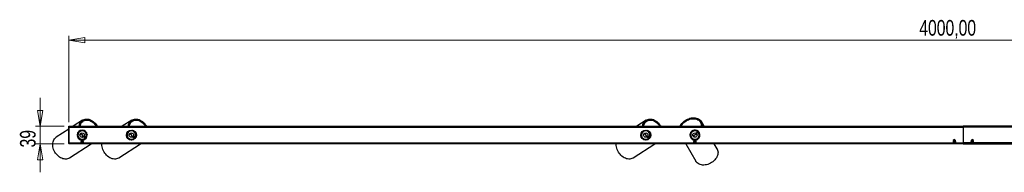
# Model space of a CAD drawing. Header units: millimetres. Extents: x 277 to 963, y 454 to 661.
# Tile 3 of 6: x 402 to 622, y 627 to 661. Entities that reach past the tile are written whole.
import ezdxf

# ---------------------------------------------------------------- set-up
doc = ezdxf.new("R2010")
doc.units = ezdxf.units.MM
doc.styles.add('SLDTEXTSTYLE0', font='TXT', dxfattribs={"width": 0.75})
doc.dimstyles.new('SLDDIMSTYLE1', dxfattribs={"dimtxt": 3.5, "dimasz": 3.556, "dimexe": 0, "dimexo": 0.0625, "dimgap": 0.875, "dimtad": 1, "dimdec": 0, "dimlfac": 10, "dimrnd": 1e-09, "dimzin": 12, "dimdsep": 46, "dimtxsty": 'SLDTEXTSTYLE0', "dimblk1": 'CLOSED', "dimblk2": 'CLOSED', "dimsah": 1, "dimcen": 0.09, "dimadec": 0, "dimazin": 3, "dimtfac": 1, "dimtdec": 0, "dimtmove": 0, "dimatfit": 0, "dimldrblk": 'CLOSED', "dimfxl": 0, "dimfrac": 2, "dimtolj": 1, "dimtzin": 12, "dimarcsym": 0})
doc.dimstyles.new('SLDDIMSTYLE2', dxfattribs={"dimtxt": 3.5, "dimasz": 3.556, "dimexe": 0, "dimexo": 0.0625, "dimgap": 0.875, "dimtad": 1, "dimlfac": 10, "dimrnd": 1e-09, "dimzin": 12, "dimdsep": 46, "dimtxsty": 'SLDTEXTSTYLE0', "dimblk1": 'CLOSED', "dimblk2": 'CLOSED', "dimsah": 1, "dimcen": 0.09, "dimadec": 0, "dimazin": 3, "dimtfac": 1, "dimtofl": 0, "dimtmove": 0, "dimatfit": 3, "dimldrblk": 'CLOSED', "dimfxl": 0, "dimfrac": 2, "dimtolj": 1, "dimtzin": 12, "dimarcsym": 0})

# ---------------------------------------------------------------- blocks, each defined once
blk = doc.blocks.new('_Closed')
at = {"color": 0, "linetype": 'ByBlock', "lineweight": -2}
for p, q in [((-1, 0.166667), (0, 0)), ((-1, 0.166667), (-1, -0.166667)), ((0, 0), (-1, -0.166667)), ((0, 0), (-1, 0))]:
    blk.add_line(p, q, dxfattribs=at)
blk = doc.blocks.new('_D_1')
at = {"color": 7, "linetype": 'Continuous', "lineweight": 0}
for p, q in [((406.79, 637.31), (406.79, 643.66)), ((412.19, 637.31), (405.79, 637.31)), ((406.79, 637.31), (406.79, 633.39)), ((412.19, 633.39), (405.79, 633.39)), ((406.79, 633.39), (406.79, 627.04))]:
    blk.add_line(p, q, dxfattribs=at)
at = {"color": 7, "linetype": 'Continuous', "lineweight": 18, "xscale": 3.556, "yscale": 3.556}
for p, rotation in [((406.79, 637.31, -21.7), 270.0000000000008), ((406.79, 633.39, -21.7), 90.0000000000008)]:
    blk.add_blockref('_Closed', p, dxfattribs=dict(at, rotation=rotation))
at = {"color": 7, "linetype": 'Continuous', "lineweight": 18, "insert": (402.28, 632.58), "char_height": 3.5, "attachment_point": 1, "rotation": 90, "style": 'SLDTEXTSTYLE0'}
blk.add_mtext('39', dxfattribs=at)
blk = doc.blocks.new('_D_2')
at = {"color": 7, "linetype": 'Continuous', "lineweight": 0}
for p, q in [((413.19, 638.23), (413.19, 657.55)), ((413.19, 656.55), (813.19, 656.55)), ((813.19, 638.23), (813.19, 657.55))]:
    blk.add_line(p, q, dxfattribs=at)
at = {"color": 7, "linetype": 'Continuous', "lineweight": 18, "xscale": 3.556, "yscale": 3.556, "rotation": 180.0000000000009}
blk.add_blockref('_Closed', (413.19, 656.55, -21.7), dxfattribs=at)
at = {"color": 7, "linetype": 'Continuous', "lineweight": 18, "xscale": 3.556, "yscale": 3.556}
blk.add_blockref('_Closed', (813.19, 656.55, -21.7), dxfattribs=at)
at = {"color": 7, "linetype": 'Continuous', "lineweight": 18, "insert": (603.35, 661.06), "char_height": 3.5, "attachment_point": 1, "style": 'SLDTEXTSTYLE0'}
blk.add_mtext('4000,00', dxfattribs=at)

msp = doc.modelspace()

# ---------------------------------------------------------------- linework, layer by layer
at = {"color": 7, "linetype": 'Continuous', "lineweight": 25}
for p, q in [((416.2631, 638.6801), (414.1633, 637.3139)), ((416.3289, 638.4246), (416.2484, 638.5483)), ((416.3994, 638.4706), (416.2873, 638.3976)), ((427.2631, 638.6801), (425.1633, 637.3139)), ((427.3289, 638.4246), (427.2484, 638.5483)), ((427.3994, 638.4706), (427.2873, 638.3976)), ((542.2631, 638.6801), (540.1633, 637.3139)), ((542.3289, 638.4246), (542.2484, 638.5483)), ((542.3994, 638.4706), (542.2873, 638.3976)), ((413.1867, 636.6786), (410.3737, 634.8483)), ((413.1867, 637.2339), (413.1867, 637.3139)), ((413.1867, 637.3139), (613.1867, 637.3139)), ((413.1867, 633.4653), (413.1867, 637.2339)), ((413.1867, 637.2339), (613.1867, 637.2339)), ((413.2867, 633.4653), (413.2867, 637.2339)), ((415.593, 636.2756), (415.5863, 636.301)), ((415.6621, 636.3165), (415.6558, 636.3415)), ((415.7693, 636.3673), (415.7635, 636.392)), ((416.0234, 638.3441), (416.0898, 638.2419)), ((416.4522, 636.4171), (416.4806, 636.4356)), ((416.6046, 636.3671), (416.6299, 636.3836)), ((416.6983, 636.3516), (416.7266, 636.308)), ((416.7225, 636.3388), (416.7523, 636.2931)), ((426.593, 636.2756), (426.5863, 636.301)), ((426.6621, 636.3165), (426.6558, 636.3415)), ((426.7693, 636.3673), (426.7635, 636.392)), ((427.0234, 638.3441), (427.0898, 638.2419)), ((427.4522, 636.4171), (427.4806, 636.4356)), ((427.6046, 636.3671), (427.6299, 636.3836)), ((427.6983, 636.3516), (427.7266, 636.308)), ((427.7225, 636.3388), (427.7523, 636.2931)), ((541.593, 636.2756), (541.5863, 636.301)), ((541.6621, 636.3165), (541.6558, 636.3415)), ((541.7693, 636.3673), (541.7635, 636.392)), ((542.0234, 638.3441), (542.0898, 638.2419)), ((542.4522, 636.4171), (542.4806, 636.4356)), ((542.6046, 636.3671), (542.6299, 636.3836)), ((542.6983, 636.3516), (542.7266, 636.308)), ((542.7225, 636.3388), (542.7523, 636.2931)), ((553.1113, 636.447), (553.1586, 636.4743)), ((553.1409, 636.4487), (553.186, 636.4746)), ((553.2614, 636.4721), (553.2765, 636.4459)), ((553.4181, 636.4506), (553.435, 636.4212)), ((554.4813, 638.1108), (554.4145, 638.2268)), ((554.5844, 638.2275), (554.4565, 638.1538)), ((554.5865, 637.8825), (554.6921, 637.9433)), ((555.2288, 637.3139), (554.6311, 638.3516)), ((613.1867, 637.2339), (613.1867, 637.3139)), ((813.1867, 637.3139), (613.1867, 637.3139)), ((613.1867, 637.1139), (613.1867, 637.2339)), ((813.1867, 637.2339), (613.1867, 637.2339)), ((613.1867, 637.1139), (613.1867, 633.5853)), ((415.0749, 635.521), (415.1032, 635.5394)), ((415.1208, 635.078), (415.0768, 635.1661)), ((415.5693, 634.4092), (415.5065, 634.4851)), ((415.7771, 635.5006), (415.9454, 635.6101)), ((415.9422, 634.0858), (415.8867, 634.0469)), ((415.8867, 634.0469), (415.8867, 634.0292)), ((416.4867, 634.0469), (415.8867, 634.0469)), ((415.8867, 634.0292), (415.9422, 633.9903)), ((416.4867, 634.0292), (415.8867, 634.0292)), ((415.9422, 633.9903), (415.8867, 633.9515)), ((415.9213, 634.2821), (415.8929, 634.2637)), ((416.1867, 634.3858), (415.9096, 634.1086)), ((415.9096, 634.1086), (415.9422, 634.0858)), ((416.4639, 634.1086), (415.9096, 634.1086)), ((416.4313, 634.0858), (415.9422, 634.0858)), ((416.4313, 633.9903), (415.9422, 633.9903)), ((416.3271, 635.0234), (416.1588, 634.9139)), ((416.4639, 634.1086), (416.1867, 634.3858)), ((416.4313, 634.0858), (416.4639, 634.1086)), ((416.4867, 634.0469), (416.4313, 634.0858)), ((416.4313, 633.9903), (416.4867, 634.0292)), ((416.4867, 633.9515), (416.4313, 633.9903)), ((416.4867, 634.0292), (416.4867, 634.0469)), ((416.6518, 635.117), (416.5296, 634.9586)), ((416.5296, 634.9586), (416.8735, 634.6932)), ((416.9957, 634.8515), (416.6518, 635.117)), ((416.8132, 634.4152), (416.7928, 634.4316)), ((416.8784, 634.4624), (416.8581, 634.4783)), ((416.9682, 634.5403), (416.948, 634.5556)), ((417.2986, 635.1783), (417.2702, 635.1598)), ((417.2784, 635.4844), (417.3082, 635.4387)), ((417.2817, 635.4549), (417.31, 635.4113)), ((417.3116, 635.3359), (417.2863, 635.3194)), ((426.0749, 635.521), (426.1032, 635.5394)), ((426.1208, 635.078), (426.0768, 635.1661)), ((426.5693, 634.4092), (426.5065, 634.4851)), ((426.7771, 635.5006), (426.9454, 635.6101)), ((426.9213, 634.2821), (426.8929, 634.2637)), ((427.3271, 635.0234), (427.1588, 634.9139)), ((427.6518, 635.117), (427.5296, 634.9586)), ((427.5296, 634.9586), (427.8735, 634.6932)), ((427.9957, 634.8515), (427.6518, 635.117)), ((427.8132, 634.4152), (427.7928, 634.4316)), ((427.8784, 634.4624), (427.8581, 634.4783)), ((427.9682, 634.5403), (427.948, 634.5556)), ((428.2986, 635.1783), (428.2702, 635.1598)), ((428.2784, 635.4844), (428.3082, 635.4387)), ((428.2817, 635.4549), (428.31, 635.4113)), ((428.3116, 635.3359), (428.2863, 635.3194)), ((541.0749, 635.521), (541.1032, 635.5394)), ((541.1208, 635.078), (541.0768, 635.1661)), ((541.5693, 634.4092), (541.5065, 634.4851)), ((541.7771, 635.5006), (541.9454, 635.6101)), ((541.9213, 634.2821), (541.8929, 634.2637)), ((542.3271, 635.0234), (542.1588, 634.9139)), ((542.6518, 635.117), (542.5296, 634.9586)), ((542.5296, 634.9586), (542.8735, 634.6932)), ((542.9957, 634.8515), (542.6518, 635.117)), ((542.8132, 634.4152), (542.7928, 634.4316)), ((542.8784, 634.4624), (542.8581, 634.4783)), ((542.9682, 634.5403), (542.948, 634.5556)), ((543.2986, 635.1783), (543.2702, 635.1598)), ((543.2784, 635.4844), (543.3082, 635.4387)), ((543.2817, 635.4549), (543.31, 635.4113)), ((543.3116, 635.3359), (543.2863, 635.3194)), ((552.1352, 635.6725), (552.1183, 635.7019)), ((552.1479, 634.9879), (552.123, 634.9835)), ((552.1929, 634.8782), (552.1676, 634.8732)), ((552.1933, 635.822), (552.1783, 635.8482)), ((552.2299, 634.807), (552.2042, 634.8016)), ((552.214, 635.9147), (552.259, 635.9407)), ((552.228, 635.9382), (552.2753, 635.9655)), ((552.9422, 634.0858), (552.8867, 634.0469)), ((552.8867, 634.0469), (552.8867, 634.0292)), ((553.4867, 634.0469), (552.8867, 634.0469)), ((552.8867, 634.0292), (552.9422, 633.9903)), ((553.4867, 634.0292), (552.8867, 634.0292)), ((552.9422, 633.9903), (552.8867, 633.9515)), ((553.1867, 634.3858), (552.9096, 634.1086)), ((552.9096, 634.1086), (552.9422, 634.0858)), ((553.4639, 634.1086), (552.9096, 634.1086)), ((553.0137, 634.9488), (552.9135, 635.1227)), ((552.9554, 634.2487), (552.9385, 634.278)), ((553.4313, 634.0858), (552.9422, 634.0858)), ((553.4313, 633.9903), (552.9422, 633.9903)), ((553.4639, 634.1086), (553.1867, 634.3858)), ((553.4001, 634.2705), (553.3318, 634.2406)), ((553.4313, 634.0858), (553.4639, 634.1086)), ((553.4867, 634.0469), (553.4313, 634.0858)), ((553.4313, 633.9903), (553.4867, 634.0292)), ((553.4867, 633.9515), (553.4313, 633.9903)), ((553.7279, 636.1304), (553.4442, 635.8014)), ((553.4442, 635.8014), (553.5957, 635.6708)), ((553.4867, 634.0292), (553.4867, 634.0469)), ((553.5201, 635.4721), (553.6203, 635.2982)), ((553.5957, 635.6708), (553.8794, 635.9998)), ((554.0923, 634.6821), (554.0131, 634.6236)), ((554.0372, 636.0861), (554.0208, 636.0667)), ((554.1101, 635.9922), (554.0932, 635.9728)), ((554.1537, 635.9245), (554.1362, 635.905)), ((554.2383, 635.0267), (554.2552, 634.9973)), ((610.9422, 634.0858), (610.8867, 634.0469)), ((610.8867, 634.0469), (610.8867, 634.0292)), ((611.4867, 634.0469), (610.8867, 634.0469)), ((610.8867, 634.0292), (610.9422, 633.9903)), ((611.4867, 634.0292), (610.8867, 634.0292)), ((610.9422, 633.9903), (610.8867, 633.9515)), ((611.1867, 634.3858), (610.9096, 634.1086)), ((610.9096, 634.1086), (610.9422, 634.0858)), ((611.4639, 634.1086), (610.9096, 634.1086)), ((611.4313, 634.0858), (610.9422, 634.0858)), ((611.4313, 633.9903), (610.9422, 633.9903)), ((611.4639, 634.1086), (611.1867, 634.3858)), ((611.4313, 634.0858), (611.4639, 634.1086)), ((611.4867, 634.0469), (611.4313, 634.0858)), ((611.4313, 633.9903), (611.4867, 634.0292)), ((611.4867, 633.9515), (611.4313, 633.9903)), ((611.4867, 634.0292), (611.4867, 634.0469)), ((614.9422, 634.0858), (614.8867, 634.0469)), ((614.8867, 634.0469), (614.8867, 634.0292)), ((615.4867, 634.0469), (614.8867, 634.0469)), ((614.8867, 634.0292), (614.9422, 633.9903)), ((615.4867, 634.0292), (614.8867, 634.0292)), ((614.9422, 633.9903), (614.8867, 633.9515)), ((615.1867, 634.3858), (614.9096, 634.1086)), ((614.9096, 634.1086), (614.9422, 634.0858)), ((615.4639, 634.1086), (614.9096, 634.1086)), ((615.4313, 634.0858), (614.9422, 634.0858)), ((615.4313, 633.9903), (614.9422, 633.9903)), ((615.4639, 634.1086), (615.1867, 634.3858)), ((615.4313, 634.0858), (615.4639, 634.1086)), ((615.4867, 634.0469), (615.4313, 634.0858)), ((615.4313, 633.9903), (615.4867, 634.0292)), ((615.4867, 633.9515), (615.4313, 633.9903)), ((615.4867, 634.0292), (615.4867, 634.0469)), ((613.1867, 633.4653), (413.1867, 633.4653)), ((413.1867, 633.4653), (413.1867, 633.3853)), ((613.1867, 633.3853), (413.1867, 633.3853)), ((413.3732, 630.2382), (418.2101, 633.3853)), ((415.8867, 633.9515), (415.8867, 633.9337)), ((416.4867, 633.9515), (415.8867, 633.9515)), ((415.8867, 633.9337), (415.9422, 633.8949)), ((416.4867, 633.9337), (415.8867, 633.9337)), ((415.9422, 633.8949), (415.8867, 633.8561)), ((415.8867, 633.8561), (415.8867, 633.8383)), ((416.4867, 633.8561), (415.8867, 633.8561)), ((415.8867, 633.8383), (415.9422, 633.7995)), ((416.4867, 633.8383), (415.8867, 633.8383)), ((415.9422, 633.7995), (415.8867, 633.7607)), ((415.8867, 633.7607), (415.8867, 633.7429)), ((416.4867, 633.7607), (415.8867, 633.7607)), ((415.8867, 633.7429), (415.9422, 633.7041)), ((416.4867, 633.7429), (415.8867, 633.7429)), ((415.9422, 633.7041), (415.8867, 633.6652)), ((415.8867, 633.6652), (415.8867, 633.6475)), ((416.4867, 633.6652), (415.8867, 633.6652)), ((415.8867, 633.6475), (415.9422, 633.6086)), ((416.4867, 633.6475), (415.8867, 633.6475)), ((415.9422, 633.6086), (415.8867, 633.5698)), ((415.8867, 633.5698), (415.8867, 633.552)), ((416.4867, 633.5698), (415.8867, 633.5698)), ((415.8867, 633.552), (415.9422, 633.5132)), ((416.4867, 633.552), (415.8867, 633.552)), ((415.9422, 633.5132), (415.8867, 633.4744)), ((415.8867, 633.4744), (415.8867, 633.4653)), ((416.4867, 633.4744), (415.8867, 633.4744)), ((416.4313, 633.8949), (415.9422, 633.8949)), ((416.4313, 633.7995), (415.9422, 633.7995)), ((416.4313, 633.7041), (415.9422, 633.7041)), ((416.4313, 633.6086), (415.9422, 633.6086)), ((416.4313, 633.5132), (415.9422, 633.5132)), ((416.4313, 633.8949), (416.4867, 633.9337)), ((416.4867, 633.8561), (416.4313, 633.8949)), ((416.4313, 633.7995), (416.4867, 633.8383)), ((416.4867, 633.7607), (416.4313, 633.7995)), ((416.4313, 633.7041), (416.4867, 633.7429)), ((416.4867, 633.6652), (416.4313, 633.7041)), ((416.4313, 633.6086), (416.4867, 633.6475)), ((416.4867, 633.5698), (416.4313, 633.6086)), ((416.4313, 633.5132), (416.4867, 633.552)), ((416.4867, 633.4744), (416.4313, 633.5132)), ((416.4867, 633.9337), (416.4867, 633.9515)), ((416.4867, 633.8383), (416.4867, 633.8561)), ((416.4867, 633.7429), (416.4867, 633.7607)), ((416.4867, 633.6475), (416.4867, 633.6652)), ((416.4867, 633.552), (416.4867, 633.5698)), ((416.4867, 633.4653), (416.4867, 633.4744)), ((424.3732, 630.2382), (429.2101, 633.3853)), ((539.3732, 630.2382), (544.2101, 633.3853)), ((551.1446, 633.3853), (553.3722, 629.518)), ((552.8867, 633.9515), (552.8867, 633.9337)), ((553.4867, 633.9515), (552.8867, 633.9515)), ((552.8867, 633.9337), (552.9422, 633.8949)), ((553.4867, 633.9337), (552.8867, 633.9337)), ((552.9422, 633.8949), (552.8867, 633.8561)), ((552.8867, 633.8561), (552.8867, 633.8383)), ((553.4867, 633.8561), (552.8867, 633.8561)), ((552.8867, 633.8383), (552.9422, 633.7995)), ((553.4867, 633.8383), (552.8867, 633.8383)), ((552.9422, 633.7995), (552.8867, 633.7607)), ((552.8867, 633.7607), (552.8867, 633.7429)), ((553.4867, 633.7607), (552.8867, 633.7607)), ((552.8867, 633.7429), (552.9422, 633.7041)), ((553.4867, 633.7429), (552.8867, 633.7429)), ((552.9422, 633.7041), (552.8867, 633.6652)), ((552.8867, 633.6652), (552.8867, 633.6475)), ((553.4867, 633.6652), (552.8867, 633.6652)), ((552.8867, 633.6475), (552.9422, 633.6086)), ((553.4867, 633.6475), (552.8867, 633.6475)), ((552.9422, 633.6086), (552.8867, 633.5698)), ((552.8867, 633.5698), (552.8867, 633.552)), ((553.4867, 633.5698), (552.8867, 633.5698)), ((552.8867, 633.552), (552.9422, 633.5132)), ((553.4867, 633.552), (552.8867, 633.552)), ((552.9422, 633.5132), (552.8867, 633.4744)), ((552.8867, 633.4744), (552.8867, 633.4653)), ((553.4867, 633.4744), (552.8867, 633.4744)), ((553.4313, 633.8949), (552.9422, 633.8949)), ((553.4313, 633.7995), (552.9422, 633.7995)), ((553.4313, 633.7041), (552.9422, 633.7041)), ((553.4313, 633.6086), (552.9422, 633.6086)), ((553.4313, 633.5132), (552.9422, 633.5132)), ((553.4313, 633.8949), (553.4867, 633.9337)), ((553.4867, 633.8561), (553.4313, 633.8949)), ((553.4313, 633.7995), (553.4867, 633.8383)), ((553.4867, 633.7607), (553.4313, 633.7995)), ((553.4313, 633.7041), (553.4867, 633.7429)), ((553.4867, 633.6652), (553.4313, 633.7041)), ((553.4313, 633.6086), (553.4867, 633.6475)), ((553.4867, 633.5698), (553.4313, 633.6086)), ((553.4313, 633.5132), (553.4867, 633.552)), ((553.4867, 633.4744), (553.4313, 633.5132)), ((553.4867, 633.9337), (553.4867, 633.9515)), ((553.4867, 633.8383), (553.4867, 633.8561)), ((553.4867, 633.7429), (553.4867, 633.7607)), ((553.4867, 633.6475), (553.4867, 633.6652)), ((553.4867, 633.552), (553.4867, 633.5698)), ((553.4867, 633.4653), (553.4867, 633.4744)), ((558.1381, 632.2632), (557.4918, 633.3853)), ((610.8867, 633.9515), (610.8867, 633.9337)), ((611.4867, 633.9515), (610.8867, 633.9515)), ((610.8867, 633.9337), (610.9422, 633.8949)), ((611.4867, 633.9337), (610.8867, 633.9337)), ((610.9422, 633.8949), (610.8867, 633.8561)), ((610.8867, 633.8561), (610.8867, 633.8383)), ((611.4867, 633.8561), (610.8867, 633.8561)), ((610.8867, 633.8383), (610.9422, 633.7995)), ((611.4867, 633.8383), (610.8867, 633.8383)), ((610.9422, 633.7995), (610.8867, 633.7607)), ((610.8867, 633.7607), (610.8867, 633.7429)), ((611.4867, 633.7607), (610.8867, 633.7607)), ((610.8867, 633.7429), (610.9422, 633.7041)), ((611.4867, 633.7429), (610.8867, 633.7429)), ((610.9422, 633.7041), (610.8867, 633.6652)), ((610.8867, 633.6652), (610.8867, 633.6475)), ((611.4867, 633.6652), (610.8867, 633.6652)), ((610.8867, 633.6475), (610.9422, 633.6086)), ((611.4867, 633.6475), (610.8867, 633.6475)), ((610.9422, 633.6086), (610.8867, 633.5698)), ((610.8867, 633.5698), (610.8867, 633.552)), ((611.4867, 633.5698), (610.8867, 633.5698)), ((610.8867, 633.552), (610.9422, 633.5132)), ((611.4867, 633.552), (610.8867, 633.552)), ((610.9422, 633.5132), (610.8867, 633.4744)), ((610.8867, 633.4744), (610.8867, 633.4653)), ((611.4867, 633.4744), (610.8867, 633.4744)), ((611.4313, 633.8949), (610.9422, 633.8949)), ((611.4313, 633.7995), (610.9422, 633.7995)), ((611.4313, 633.7041), (610.9422, 633.7041)), ((611.4313, 633.6086), (610.9422, 633.6086)), ((611.4313, 633.5132), (610.9422, 633.5132)), ((611.4313, 633.8949), (611.4867, 633.9337)), ((611.4867, 633.8561), (611.4313, 633.8949)), ((611.4313, 633.7995), (611.4867, 633.8383)), ((611.4867, 633.7607), (611.4313, 633.7995)), ((611.4313, 633.7041), (611.4867, 633.7429)), ((611.4867, 633.6652), (611.4313, 633.7041)), ((611.4313, 633.6086), (611.4867, 633.6475)), ((611.4867, 633.5698), (611.4313, 633.6086)), ((611.4313, 633.5132), (611.4867, 633.552)), ((611.4867, 633.4744), (611.4313, 633.5132)), ((611.4867, 633.9337), (611.4867, 633.9515)), ((611.4867, 633.8383), (611.4867, 633.8561)), ((611.4867, 633.7429), (611.4867, 633.7607)), ((611.4867, 633.6475), (611.4867, 633.6652)), ((611.4867, 633.552), (611.4867, 633.5698)), ((611.4867, 633.4653), (611.4867, 633.4744)), ((613.1867, 633.4653), (613.1867, 633.5853)), ((613.1867, 633.4653), (613.1867, 633.3853)), ((613.1867, 633.4653), (813.1867, 633.4653)), ((613.1867, 633.3853), (813.1867, 633.3853)), ((614.8867, 633.9515), (614.8867, 633.9337)), ((615.4867, 633.9515), (614.8867, 633.9515)), ((614.8867, 633.9337), (614.9422, 633.8949)), ((615.4867, 633.9337), (614.8867, 633.9337)), ((614.9422, 633.8949), (614.8867, 633.8561)), ((614.8867, 633.8561), (614.8867, 633.8383)), ((615.4867, 633.8561), (614.8867, 633.8561)), ((614.8867, 633.8383), (614.9422, 633.7995)), ((615.4867, 633.8383), (614.8867, 633.8383)), ((614.9422, 633.7995), (614.8867, 633.7607)), ((614.8867, 633.7607), (614.8867, 633.7429)), ((615.4867, 633.7607), (614.8867, 633.7607)), ((614.8867, 633.7429), (614.9422, 633.7041)), ((615.4867, 633.7429), (614.8867, 633.7429)), ((614.9422, 633.7041), (614.8867, 633.6652)), ((614.8867, 633.6652), (614.8867, 633.6475)), ((615.4867, 633.6652), (614.8867, 633.6652)), ((614.8867, 633.6475), (614.9422, 633.6086)), ((615.4867, 633.6475), (614.8867, 633.6475)), ((614.9422, 633.6086), (614.8867, 633.5698)), ((614.8867, 633.5698), (614.8867, 633.552)), ((615.4867, 633.5698), (614.8867, 633.5698)), ((614.8867, 633.552), (614.9422, 633.5132)), ((615.4867, 633.552), (614.8867, 633.552)), ((614.9422, 633.5132), (614.8867, 633.4744)), ((614.8867, 633.4744), (614.8867, 633.4653)), ((615.4867, 633.4744), (614.8867, 633.4744)), ((615.4313, 633.8949), (614.9422, 633.8949)), ((615.4313, 633.7995), (614.9422, 633.7995)), ((615.4313, 633.7041), (614.9422, 633.7041)), ((615.4313, 633.6086), (614.9422, 633.6086)), ((615.4313, 633.5132), (614.9422, 633.5132)), ((615.4313, 633.8949), (615.4867, 633.9337)), ((615.4867, 633.8561), (615.4313, 633.8949)), ((615.4313, 633.7995), (615.4867, 633.8383)), ((615.4867, 633.7607), (615.4313, 633.7995)), ((615.4313, 633.7041), (615.4867, 633.7429)), ((615.4867, 633.6652), (615.4313, 633.7041)), ((615.4313, 633.6086), (615.4867, 633.6475)), ((615.4867, 633.5698), (615.4313, 633.6086)), ((615.4313, 633.5132), (615.4867, 633.552)), ((615.4867, 633.4744), (615.4313, 633.5132)), ((615.4867, 633.9337), (615.4867, 633.9515)), ((615.4867, 633.8383), (615.4867, 633.8561)), ((615.4867, 633.7429), (615.4867, 633.7607)), ((615.4867, 633.6475), (615.4867, 633.6652)), ((615.4867, 633.552), (615.4867, 633.5698)), ((615.4867, 633.4653), (615.4867, 633.4744))]:
    msp.add_line(p, q, dxfattribs=at)
at = {"color": 8, "linetype": 'Continuous', "lineweight": 25}
for p, q in [((413.2867, 637.1139), (613.1867, 637.1139)), ((813.0867, 637.1139), (613.1867, 637.1139)), ((413.2867, 633.5853), (415.9088, 633.5853)), ((416.4646, 633.5853), (552.9088, 633.5853)), ((553.4646, 633.5853), (610.9088, 633.5853)), ((611.4646, 633.5853), (613.1867, 633.5853)), ((614.9088, 633.5853), (613.1867, 633.5853)), ((672.9088, 633.5853), (615.4646, 633.5853))]:
    msp.add_line(p, q, dxfattribs=at)
at = {"color": 7, "linetype": 'Continuous', "lineweight": 25, "flags": 128}
for points in [[(415.4991, 637.3139), (415.5154, 637.4409), (415.5709, 637.6968), (415.6543, 637.9358), (415.7647, 638.1549), (415.9006, 638.3512), (416.0603, 638.5223), (416.2418, 638.666), (416.4427, 638.7804), (416.6604, 638.864), (416.8923, 638.9159), (417.1352, 638.9353), (417.3862, 638.9219), (417.642, 638.8761), (417.8994, 638.7983), (418.1549, 638.6895), (418.4055, 638.5511), (418.6479, 638.385), (418.879, 638.1932), (419.0958, 637.9781), (419.2956, 637.7426), (419.4758, 637.4895), (419.5832, 637.3139)], [(415.5851, 637.3139), (415.61, 637.4762), (415.6743, 637.727), (415.7672, 637.9593), (415.8876, 638.1697), (416.0338, 638.3555), (416.2037, 638.5141), (416.395, 638.6433), (416.6051, 638.7413), (416.8312, 638.8068), (417.07, 638.8389), (417.3184, 638.8371), (417.5729, 638.8015), (417.83, 638.7326), (418.0861, 638.6312), (418.3378, 638.4988), (418.5816, 638.3373), (418.8142, 638.1488), (419.0323, 637.9359), (419.233, 637.7016), (419.4135, 637.449), (419.4971, 637.3139)], [(415.7153, 637.3139), (415.73, 637.4041), (415.7917, 637.648), (415.882, 637.8734), (415.9998, 638.077), (416.1431, 638.2558), (416.3101, 638.4073), (416.4982, 638.5291), (416.7047, 638.6197), (416.9267, 638.6775), (417.1607, 638.7018), (417.4036, 638.6923), (417.6517, 638.649), (417.9014, 638.5727), (418.149, 638.4643), (418.3911, 638.3256), (418.624, 638.1584), (418.8444, 637.9653), (419.049, 637.749), (419.235, 637.5128), (419.367, 637.3139)], [(426.4991, 637.3139), (426.5154, 637.4409), (426.5709, 637.6968), (426.6543, 637.9358), (426.7647, 638.1549), (426.9006, 638.3512), (427.0603, 638.5223), (427.2418, 638.666), (427.4427, 638.7804), (427.6604, 638.864), (427.8923, 638.9159), (428.1352, 638.9353), (428.3862, 638.9219), (428.642, 638.8761), (428.8994, 638.7983), (429.1549, 638.6895), (429.4055, 638.5511), (429.6479, 638.385), (429.879, 638.1932), (430.0958, 637.9781), (430.2956, 637.7426), (430.4758, 637.4895), (430.5832, 637.3139)], [(426.5851, 637.3139), (426.61, 637.4762), (426.6743, 637.727), (426.7672, 637.9593), (426.8876, 638.1697), (427.0338, 638.3555), (427.2037, 638.5141), (427.395, 638.6433), (427.6051, 638.7413), (427.8312, 638.8068), (428.07, 638.8389), (428.3184, 638.8371), (428.5729, 638.8015), (428.83, 638.7326), (429.0861, 638.6312), (429.3378, 638.4988), (429.5816, 638.3373), (429.8142, 638.1488), (430.0323, 637.9359), (430.233, 637.7016), (430.4135, 637.449), (430.4971, 637.3139)], [(426.7153, 637.3139), (426.73, 637.4041), (426.7917, 637.648), (426.882, 637.8734), (426.9998, 638.077), (427.1431, 638.2558), (427.3101, 638.4073), (427.4982, 638.5291), (427.7047, 638.6197), (427.9267, 638.6775), (428.1607, 638.7018), (428.4036, 638.6923), (428.6517, 638.649), (428.9014, 638.5727), (429.149, 638.4643), (429.3911, 638.3256), (429.624, 638.1584), (429.8444, 637.9653), (430.049, 637.749), (430.235, 637.5128), (430.367, 637.3139)], [(541.4991, 637.3139), (541.5154, 637.4409), (541.5709, 637.6968), (541.6543, 637.9358), (541.7647, 638.1549), (541.9006, 638.3512), (542.0603, 638.5223), (542.2418, 638.666), (542.4427, 638.7804), (542.6604, 638.864), (542.8923, 638.9159), (543.1352, 638.9353), (543.3862, 638.9219), (543.642, 638.8761), (543.8994, 638.7983), (544.1549, 638.6895), (544.4055, 638.5511), (544.6479, 638.385), (544.879, 638.1932), (545.0958, 637.9781), (545.2956, 637.7426), (545.4758, 637.4895), (545.5832, 637.3139)], [(541.5851, 637.3139), (541.61, 637.4762), (541.6743, 637.727), (541.7672, 637.9593), (541.8876, 638.1697), (542.0338, 638.3555), (542.2037, 638.5141), (542.395, 638.6433), (542.6051, 638.7413), (542.8312, 638.8068), (543.07, 638.8389), (543.3184, 638.8371), (543.5729, 638.8015), (543.83, 638.7326), (544.0861, 638.6312), (544.3378, 638.4988), (544.5816, 638.3373), (544.8142, 638.1488), (545.0323, 637.9359), (545.233, 637.7016), (545.4135, 637.449), (545.4971, 637.3139)], [(541.7153, 637.3139), (541.73, 637.4041), (541.7917, 637.648), (541.882, 637.8734), (541.9998, 638.077), (542.1431, 638.2558), (542.3101, 638.4073), (542.4982, 638.5291), (542.7047, 638.6197), (542.9267, 638.6775), (543.1607, 638.7018), (543.4036, 638.6923), (543.6517, 638.649), (543.9014, 638.5727), (544.149, 638.4643), (544.3911, 638.3256), (544.624, 638.1584), (544.8444, 637.9653), (545.049, 637.749), (545.235, 637.5128), (545.367, 637.3139)], [(549.8658, 637.3139), (549.9584, 637.496), (550.1102, 637.7387), (550.2892, 637.9717), (550.4933, 638.192), (550.7198, 638.3969), (550.9658, 638.5836), (551.2282, 638.7498), (551.5036, 638.8934), (551.7886, 639.0125), (552.0794, 639.1057), (552.3724, 639.1716), (552.6638, 639.2096), (552.9499, 639.2191), (553.227, 639.1999), (553.4916, 639.1524), (553.7403, 639.0771), (553.97, 638.9749), (554.1777, 638.8473), (554.3607, 638.6958), (554.5167, 638.5224), (554.6437, 638.3293), (554.7402, 638.1189), (554.8048, 637.8939), (554.8367, 637.6573), (554.8355, 637.412), (554.826, 637.3139)], [(549.9581, 637.3139), (550.0129, 637.4241), (550.1587, 637.6682), (550.3332, 637.9029), (550.5341, 638.1249), (550.7584, 638.3312), (551.0033, 638.5189), (551.2653, 638.6854), (551.5408, 638.8285), (551.826, 638.9461), (552.117, 639.0367), (552.4098, 639.0991), (552.7004, 639.1323), (552.9847, 639.1359), (553.259, 639.1098), (553.5193, 639.0545), (553.7622, 638.9707), (553.9843, 638.8595), (554.1826, 638.7224), (554.3542, 638.5614), (554.4969, 638.3787), (554.6087, 638.1767), (554.6881, 637.9582), (554.7339, 637.7263), (554.7456, 637.4842), (554.7337, 637.3139)], [(550.0967, 637.3139), (550.1829, 637.4779), (550.3346, 637.712), (550.5141, 637.9356), (550.7189, 638.1451), (550.9459, 638.3378), (551.1919, 638.5106), (551.4533, 638.6611), (551.7262, 638.7872), (552.0067, 638.8869), (552.2908, 638.9589), (552.5742, 639.0021), (552.8529, 639.0158), (553.1227, 638.9998), (553.3799, 638.9545), (553.6206, 638.8803), (553.8413, 638.7786), (554.0388, 638.6506), (554.2102, 638.4983), (554.3531, 638.3238), (554.4654, 638.1298), (554.5453, 637.9191), (554.5919, 637.6947), (554.6043, 637.4598), (554.5952, 637.3139)], [(413.3732, 630.2382), (413.3237, 630.2073), (413.1141, 630.1031), (412.8885, 630.0306), (412.6495, 629.9909), (412.4005, 629.9845), (412.1446, 630.0114), (411.8851, 630.0714), (411.6255, 630.1636), (411.3692, 630.2868), (411.1194, 630.4394), (410.8794, 630.6194), (410.6524, 630.8245), (410.4413, 631.052), (410.2489, 631.299), (410.0777, 631.5622), (409.9299, 631.8382), (409.8074, 632.1233), (409.7118, 632.414), (409.6445, 632.7063), (409.6061, 632.9965), (409.5974, 633.2808), (409.6183, 633.5555), (409.6686, 633.817), (409.7477, 634.0618), (409.8544, 634.2869), (409.9875, 634.4893), (410.1452, 634.6663), (410.3254, 634.8156), (410.3737, 634.8483)], [(415.7065, 635.4889), (415.7351, 635.487), (415.7771, 635.5006)], [(416.2294, 635.3774), (416.113, 635.5318), (415.9828, 635.6627)], [(416.1588, 634.9139), (416.1293, 634.8811), (416.1195, 634.8541)], [(416.3903, 635.0363), (416.3235, 635.2084), (416.2294, 635.3774)], [(416.5009, 634.9606), (416.4639, 635.0019), (416.4171, 635.0295), (416.3691, 635.0371), (416.3271, 635.0234), (416.2976, 634.9906), (416.285, 634.9436), (416.2913, 634.8896), (416.3012, 634.8629)], [(426.7065, 635.4889), (426.7351, 635.487), (426.7771, 635.5006)], [(427.2294, 635.3774), (427.113, 635.5318), (426.9828, 635.6627)], [(427.1588, 634.9139), (427.1293, 634.8811), (427.1195, 634.8541)], [(427.3903, 635.0363), (427.3235, 635.2084), (427.2294, 635.3774)], [(427.5009, 634.9606), (427.4639, 635.0019), (427.4171, 635.0295), (427.3691, 635.0371), (427.3271, 635.0234), (427.2976, 634.9906), (427.285, 634.9436), (427.2913, 634.8896), (427.3012, 634.8629)], [(541.7065, 635.4889), (541.7351, 635.487), (541.7771, 635.5006)], [(542.2294, 635.3774), (542.113, 635.5318), (541.9828, 635.6627)], [(542.1588, 634.9139), (542.1293, 634.8811), (542.1195, 634.8541)], [(542.3903, 635.0363), (542.3235, 635.2084), (542.2294, 635.3774)], [(542.5009, 634.9606), (542.4639, 635.0019), (542.4171, 635.0295), (542.3691, 635.0371), (542.3271, 635.0234), (542.2976, 634.9906), (542.285, 634.9436), (542.2913, 634.8896), (542.3012, 634.8629)], [(553.1613, 635.3937), (553.0008, 635.2859), (552.8631, 635.163)], [(553.0216, 634.8777), (553.0251, 634.9061), (553.0137, 634.9488)], [(553.5106, 635.5359), (553.3351, 635.4785), (553.1613, 635.3937)], [(553.5921, 635.6422), (553.5489, 635.6076), (553.5188, 635.5623), (553.5087, 635.5148), (553.5201, 635.4721), (553.5513, 635.4408), (553.5975, 635.4257), (553.6517, 635.4291), (553.6789, 635.4375)], [(553.6203, 635.2982), (553.6515, 635.2669), (553.6778, 635.2557)], [(424.3732, 630.2382), (424.3237, 630.2073), (424.1141, 630.1031), (423.8885, 630.0306), (423.6495, 629.9909), (423.4005, 629.9845), (423.1446, 630.0114), (422.8851, 630.0714), (422.6255, 630.1636), (422.3692, 630.2868), (422.1194, 630.4394), (421.8794, 630.6194), (421.6524, 630.8245), (421.4413, 631.052), (421.2489, 631.299), (421.0777, 631.5622), (420.9299, 631.8382), (420.8074, 632.1233), (420.7118, 632.414), (420.6445, 632.7063), (420.6061, 632.9965), (420.5974, 633.2808), (420.6018, 633.3853)], [(539.3732, 630.2382), (539.3237, 630.2073), (539.1141, 630.1031), (538.8885, 630.0306), (538.6495, 629.9909), (538.4005, 629.9845), (538.1446, 630.0114), (537.8851, 630.0714), (537.6255, 630.1636), (537.3692, 630.2868), (537.1194, 630.4394), (536.8794, 630.6194), (536.6524, 630.8245), (536.4413, 631.052), (536.2489, 631.299), (536.0777, 631.5622), (535.9299, 631.8382), (535.8074, 632.1233), (535.7118, 632.414), (535.6445, 632.7063), (535.6061, 632.9965), (535.5974, 633.2808), (535.6018, 633.3853)], [(558.1381, 632.2632), (558.1663, 632.212), (558.259, 631.9972), (558.3191, 631.7679), (558.3458, 631.5272), (558.3387, 631.2782), (558.298, 631.0241), (558.224, 630.7683), (558.1179, 630.5141), (557.981, 630.2647), (557.8151, 630.0236), (557.6223, 629.7937), (557.4052, 629.5782), (557.1666, 629.3798), (556.9095, 629.201), (556.6375, 629.0443), (556.3539, 628.9116), (556.0625, 628.8048), (555.7671, 628.7251), (555.4716, 628.6737), (555.1797, 628.6512), (554.8954, 628.6578), (554.6222, 628.6936), (554.3638, 628.758), (554.1236, 628.8502), (553.9046, 628.969), (553.7098, 629.1129), (553.5416, 629.2799), (553.4023, 629.468), (553.3722, 629.518)]]:
    msp.add_lwpolyline(points, dxfattribs=at)
at = {"color": 7, "linetype": 'Continuous', "lineweight": 25}
for centre, radius in [((427.1867, 635.3496), 1.125), ((427.1867, 635.3496), 1.1), ((542.1867, 635.3496), 1.125), ((542.1867, 635.3496), 1.1), ((416.1867, 635.3496), 0.5), ((427.1867, 635.3496), 0.5), ((542.1867, 635.3496), 0.5), ((553.1867, 635.3496), 0.5)]:
    msp.add_circle(centre, radius, dxfattribs=at)
for centre, radius, start, end in [((417.1833, 637.091), 1.5843, 124.440572, 171.91019), ((428.1833, 637.091), 1.5843, 124.440572, 171.91019), ((543.1833, 637.091), 1.5843, 124.440572, 171.91019), ((416.1867, 635.3496), 1.125, 90, 262.287281), ((416.1867, 635.3496), 1.1, 123.049135, 263.285489), ((416.1867, 635.3496), 0.95, 328.378239, 316.293583), ((416.1867, 635.3496), 1.1, 276.714511, 123.049135), ((416.1867, 635.3496), 1.125, 277.712719, 90), ((427.1867, 635.3496), 0.95, 328.378239, 316.293583), ((542.1867, 635.3496), 0.95, 328.378239, 316.293583), ((553.1867, 635.3496), 1.125, 90, 262.287281), ((553.1867, 635.3496), 1.1, 276.714511, 209.942326), ((553.1867, 635.3496), 0.95, 55.27143, 43.186773), ((553.1867, 635.3496), 1.125, 277.712719, 90), ((553.1849, 637.3826), 1.4869, 357.352726, 29.323081), ((415.8922, 635.7276), 0.1289, 216.186804, 294.369358), ((415.8543, 635.7092), 0.1346, 312.599671, 39.300861), ((415.5188, 634.9228), 0.8139, 32.59106, 58.025882), ((415.5259, 634.9119), 0.8139, 8.072918, 33.507196), ((426.8922, 635.7276), 0.1289, 216.1868, 294.369358), ((426.8543, 635.7092), 0.1346, 312.599671, 39.300865), ((426.5188, 634.9228), 0.8139, 32.591082, 58.025094), ((426.5259, 634.9119), 0.8139, 8.073234, 33.507187), ((541.8922, 635.7276), 0.1289, 216.186802, 294.369358), ((541.8543, 635.7092), 0.1346, 312.599671, 39.300863), ((541.518, 634.9221), 0.8149, 32.601269, 57.666895), ((541.5259, 634.9119), 0.8139, 8.073251, 33.507186), ((553.1867, 635.3496), 1.1, 209.942326, 263.285489), ((552.8096, 635.0371), 0.1346, 39.492862, 126.194054), ((552.7934, 635.076), 0.1289, 303.079992, 21.262549), ((553.5767, 634.6595), 0.8139, 119.484271, 144.918345), ((553.5883, 634.6653), 0.8147, 95.232857, 120.392791)]:
    msp.add_arc(centre, radius, start, end, dxfattribs=at)

# ---------------------------------------------------------------- dimensions: what is measured, and where the dimension line sits
at = {"color": 7, "linetype": 'Continuous', "lineweight": 18}
for base, p1, p2, angle, dimstyle, picture, middle in [((813.1867, 656.5511), (413.1867, 637.2339), (813.1867, 637.2339), 0, 'SLDDIMSTYLE2', '_D_2', (611.7504, 656.5511)), ((406.7931, 633.3853), (413.1867, 637.3139), (413.1867, 633.3853), 90, 'SLDDIMSTYLE1', '_D_1', (406.7931, 635.164))]:
    dim = msp.add_linear_dim(base=base, p1=p1, p2=p2, angle=angle, dimstyle=dimstyle, dxfattribs=at)
    dim.commit()
    dim.dimension.update_dxf_attribs({"geometry": picture, "text_midpoint": middle, "dimtype": 160})

doc.saveas('drawing.dxf')
